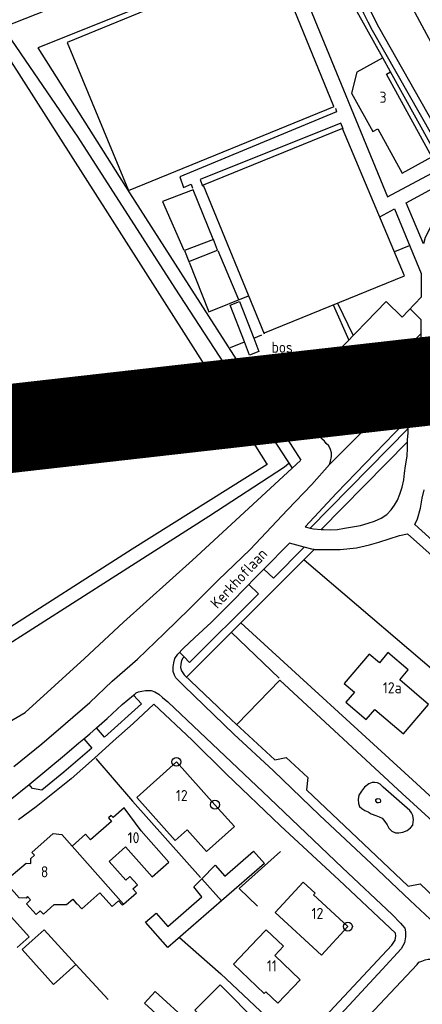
# Model space of a CAD drawing. Header units: metres. Extents: x 226218 to 240385, y 439369 to 449677.
# Tile 243 of 256: x 235772 to 235862, y 445244 to 445466. Entities that reach past the tile are written whole.
import ezdxf

# ---------------------------------------------------------------- set-up
doc = ezdxf.new("R2010")
doc.units = ezdxf.units.M
doc.header["$MEASUREMENT"] = 0
for name, color, linetype in [('DAKRAND', 4, 'Continuous'), ('DAKRAND-BYG', 4, 'Continuous'), ('FUNKTIEAAND', 253, 'Continuous'), ('Goud-ontwerp', 2, 'Continuous'), ('HEG', 253, 'Continuous'), ('HEK', 253, 'Continuous'), ('HOOFDGEBOUW', 4, 'Continuous'), ('HUISNUMMER', 253, 'Continuous'), ('KANTVERH', 253, 'Continuous'), ('KANTWATER', 153, 'Continuous'), ('KUNSTWERK', 253, 'Continuous'), ('NATGRPUNT', 253, 'Continuous'), ('OVLIJNOBJ', 253, 'Continuous'), ('RASTER', 253, 'Continuous'), ('STRAATNAAM', 253, 'Continuous'), ('TUSSENMUUR', 253, 'Continuous')]:
    doc.layers.add(name, color=color, linetype=linetype)
doc.styles.get("Standard").update_dxf_attribs({"font": 'iso.shx'})

# ---------------------------------------------------------------- blocks, each defined once
blk = doc.blocks.new('CI', base_point=(75024, 300023))
blk.add_circle((75024, 300023), 1)

msp = doc.modelspace()

# ---------------------------------------------------------------- linework, layer by layer
at = {"layer": 'DAKRAND'}
for p, q in [((235855.19, 445454.45), (235853.45, 445457.59)), ((235854.27, 445453.94), (235855.19, 445454.45))]:
    msp.add_line(p, q, dxfattribs=at)
for points in [[(235853.45, 445457.59), (235847.65, 445454.38), (235846.44, 445449.64)], [(235809.39, 445283.65), (235813.78, 445278.76), (235820.06, 445284.4), (235815.66, 445289.29)], [(235773.46, 445268.61), (235773.16, 445268.24), (235771.56, 445268.33), (235769.31, 445270.86), (235769.21, 445272.78), (235773.1, 445276.14), (235774.19, 445276.03), (235774.22, 445277.18), (235774.98, 445277.88), (235774.39, 445278.5), (235779.23, 445282.77), (235781.17, 445282.56), (235783.48, 445279.95), (235783.49, 445279.95)], [(235783.49, 445279.95), (235786.52, 445282.63), (235787.66, 445281.34)], [(235795.08, 445266.85), (235797.96, 445269.39), (235797.13, 445270.33), (235798.18, 445271.26), (235796.52, 445273.14), (235795.55, 445272.28), (235791.82, 445276.5)], [(235784.64, 445266.94), (235785.66, 445265.79), (235789.75, 445269.41), (235792.47, 445266.33), (235793.95, 445267.64), (235794.83, 445266.63), (235795.08, 445266.85)], [(235774.14, 445267.84), (235773.23, 445266.97), (235775.35, 445264.57), (235776.26, 445265.37), (235777.05, 445264.6), (235779.45, 445266.83), (235782.21, 445266.79), (235783.61, 445268.01)]]:
    msp.add_lwpolyline(points, dxfattribs=at)
at = {"layer": 'DAKRAND-BYG'}
for p, q in [((235823.44, 445390.58), (235822.28, 445393.58)), ((235826.79, 445276.03), (235817.11, 445267.59)), ((235774.47, 445258.71), (235777.16, 445261.11))]:
    msp.add_line(p, q, dxfattribs=at)
for points in [[(235809.75, 445411.72), (235816.27, 445414.22), (235815.32, 445416.68), (235808.81, 445414.18), (235809.75, 445411.72)], [(235822.28, 445393.58), (235819.08, 445401.83), (235821.22, 445402.65), (235824.4, 445394.43)], [(235824.4, 445394.43), (235825.58, 445391.41), (235823.44, 445390.58)], [(235812.67, 445272.55), (235815.69, 445275.64), (235817.86, 445273.17), (235824.36, 445278.83), (235826.79, 445276.03)], [(235817.11, 445267.59), (235805.05, 445257.08), (235800.04, 445262.82), (235802.38, 445264.85), (235805.03, 445261.81), (235812.73, 445268.52), (235810.9, 445270.74), (235812.67, 445272.55)], [(235777.16, 445261.11), (235781.12, 445256.81), (235784.34, 445253.31)], [(235784.34, 445253.31), (235779.26, 445248.79), (235772.21, 445256.69), (235774.47, 445258.71)], [(235809.91, 445240.1), (235802.16, 445247.17), (235799.79, 445244.57), (235807.54, 445237.51), (235809.91, 445240.1)]]:
    msp.add_lwpolyline(points, dxfattribs=at)
at = {"layer": 'Goud-ontwerp', "color": 10, "linetype": 'Continuous', "const_width": 20}
msp.add_lwpolyline([(234829.19, 444624.33), (235678.714, 445986.057), (236140.02, 445416.081), (234487.429, 445228.623)], dxfattribs=at)
at = {"layer": 'HEG'}
for points in [[(235835.74, 445344.5), (235871.14, 445314.25), (235899.71, 445290), (235934.34, 445260.07), (235972.5, 445227.69)], [(235821.52, 445330.28), (235861.03, 445294.05), (235901.58, 445256.64), (235934.54, 445226.49), (235962.51, 445200.59)], [(235830.4, 445278.75), (235821.15, 445270.37), (235825.27, 445266.4)], [(235807.64, 445259.33), (235816.97, 445251.2), (235827.1, 445241.65)]]:
    msp.add_lwpolyline(points, dxfattribs=at)
at = {"layer": 'HEK'}
for p, q in [((235816.3, 445414.16), (235821, 445403.16)), ((235819.2, 445392.33), (235822.28, 445393.58)), ((235824.4, 445394.43), (235826.23, 445395.17)), ((235827.47, 445365.99), (235827.46, 445366.01)), ((235788.8, 445299.68), (235797.11, 445290.11)), ((235784.34, 445253.31), (235791.63, 445245.38))]:
    msp.add_line(p, q, dxfattribs=at)
for points in [[(235810.07, 445478.13), (235826.97, 445485.05), (235812.1, 445522.2), (235799.53, 445552.93), (235782.27, 445545.86), (235811.63, 445474.28), (235775.74, 445459.83), (235796.39, 445427.16), (235807.9, 445409.19), (235835.02, 445366.93)], [(235842.47, 445446.63), (235828.81, 445480.09), (235782.34, 445461.03), (235796.21, 445427.72), (235842.48, 445446.59)], [(235827.46, 445366.01), (235812.84, 445389.13), (235792.02, 445421.83), (235769.28, 445457.48), (235739.1, 445438.12), (235708.6, 445418.76), (235721.43, 445398.52), (235744.11, 445362.92), (235766.69, 445327.58), (235796.98, 445346.95), (235827.46, 445366.01)], [(235826.79, 445395.61), (235858.38, 445408.46), (235844.41, 445441.63), (235813.03, 445428.92), (235826.74, 445395.42)], [(235815.26, 445416.7), (235810.75, 445427.82), (235803.82, 445425.23), (235808.68, 445414.24)], [(235809.82, 445411.51), (235814.27, 445400.32), (235823.25, 445403.95)], [(235685.4, 445261.15), (235703.46, 445268.67), (235708.54, 445270.95), (235714.19, 445273.38), (235719.02, 445275.83), (235739.9, 445289.31), (235757.77, 445300.41), (235770.23, 445308.47), (235772.92, 445310.07), (235786.24, 445322.26), (235795.08, 445330.43), (235810.62, 445344.39), (235834.96, 445366.88)], [(235820.66, 445307.44), (235830.31, 445317.36), (235857.86, 445291.84), (235888.59, 445263.75), (235890.82, 445263.71)]]:
    msp.add_lwpolyline(points, dxfattribs=at)
at = {"layer": 'HOOFDGEBOUW'}
for p, q in [((235773.46, 445268.61), (235774.14, 445267.84)), ((235829.14, 445255.34), (235834.88, 445249.84))]:
    msp.add_line(p, q, dxfattribs=at)
for points in [[(235846.44, 445449.64), (235851.2, 445440.96), (235852.32, 445441.58), (235857.82, 445431.57), (235864.54, 445435.26), (235854.27, 445453.94)], [(235863.75, 445311.88), (235857.28, 445317.39), (235859.21, 445319.67), (235854.64, 445323.55), (235852.7, 445321.26), (235850.42, 445323.2), (235844.78, 445316.57), (235847.07, 445314.64), (235845.15, 445312.36), (235849.73, 445308.49), (235851.67, 445310.77), (235858.12, 445305.27), (235863.75, 445311.88)], [(235815.66, 445289.29), (235806.98, 445298.95), (235798.03, 445290.91), (235806.71, 445281.25), (235809.39, 445283.65)], [(235805.29, 445276.34), (235799.07, 445283.37), (235795.24, 445288.6), (235792.72, 445286.38), (235792.3, 445286.85), (235791.69, 445286.31), (235792.39, 445285.52), (235787.66, 445281.34)], [(235791.82, 445276.5), (235795.53, 445279.77), (235801.51, 445273.01), (235805.29, 445276.34)], [(235845.61, 445261.82), (235839.67, 445255.39), (235829.25, 445265.01), (235835.56, 445271.84), (235838.26, 445269.35), (235837.89, 445268.95), (235845.61, 445261.82)], [(235783.61, 445268.01), (235784.58, 445266.89), (235784.64, 445266.94)], [(235767.16, 445261.59), (235769.81, 445263.94), (235773.79, 445259.48), (235771.14, 445257.12)], [(235825.27, 445259.03), (235827.22, 445261.07), (235831.08, 445257.37), (235829.14, 445255.34)], [(235834.88, 445249.84), (235829.83, 445244.57), (235827.13, 445247.15), (235826.74, 445246.75), (235819.84, 445253.36), (235825.27, 445259.03)], [(235813.44, 445240.69), (235811.15, 445242.97), (235816.8, 445248.66), (235825.57, 445239.94), (235819.92, 445234.26), (235817.22, 445236.94)]]:
    msp.add_lwpolyline(points, dxfattribs=at)
at = {"layer": 'KANTVERH'}
for p, q in [((235853.45, 445457.59), (235844.28, 445474.13)), ((235852.48, 445464.61), (235868.27, 445436.7)), ((235851.07, 445463.81), (235867.93, 445434.11)), ((235858.73, 445424.94), (235868.61, 445430.26)), ((235852.78, 445421.74), (235856.13, 445423.55)), ((235859.44, 445415.21), (235856.08, 445413.91)), ((235843.27, 445402.32), (235846.78, 445394.99)), ((235842.28, 445401.91), (235845.79, 445393.96)), ((235862.08, 445387.33), (235854.82, 445379.23)), ((235859.18, 445374.07), (235837.12, 445351.63)), ((235859.06, 445371.09), (235839.61, 445351.31)), ((235835.79, 445347.29), (235832.47, 445348.21))]:
    msp.add_line(p, q, dxfattribs=at)
for points in [[(235805.58, 445568.54), (235808.1, 445563.95), (235814.56, 445552.09), (235823.43, 445535.91), (235833.02, 445518.39), (235842.61, 445500.88), (235851.03, 445485.49), (235859.17, 445470.57), (235865.37, 445459.2), (235865.98, 445457.89)], [(235812.38, 445521.49), (235813.85, 445521.96), (235821.29, 445503.68), (235830.65, 445481.41), (235835.14, 445469.92), (235836.46, 445470.29), (235854.53, 445426.25), (235866.77, 445432.83)], [(235846.73, 445473.64), (235847.48, 445471.62), (235848.29, 445469.63), (235849.16, 445467.66), (235850.09, 445465.72), (235851.07, 445463.81)], [(235848.18, 445474.15), (235848.93, 445472.19), (235849.74, 445470.26), (235850.6, 445468.35), (235851.51, 445466.47), (235852.48, 445464.61)], [(235869.2, 445429.21), (235867.13, 445432.91), (235855.19, 445454.45)], [(235842.81, 445446.28), (235843.05, 445445.42), (235807.76, 445430.8), (235808.6, 445428.37), (235810.27, 445429.09), (235810.61, 445428.23)], [(235844.56, 445441.57), (235843.99, 445442.89), (235812.36, 445430.14), (235812.82, 445428.67)], [(235868.56, 445431.09), (235869.19, 445429.21), (235863.05, 445417.09), (235862.64, 445415.69), (235858.73, 445424.94)], [(235856.13, 445423.55), (235862.14, 445409), (235862.09, 445403.62), (235857.83, 445399.18), (235854.22, 445402.67), (235831.54, 445379.24)], [(235859.6, 445401.03), (235862.04, 445398.62), (235862.02, 445394.7), (235861.95, 445390.69), (235853.41, 445381.16), (235854.89, 445379.83), (235854.82, 445379.23), (235848.65, 445373.15), (235841.46, 445365.97)], [(235848.65, 445373.15), (235846.57, 445373.03), (235845.87, 445373.05), (235845.22, 445373.37), (235844.63, 445373.78), (235844.34, 445374.44), (235844.06, 445375.25), (235844.08, 445376.1), (235844.1, 445376.7), (235844.1, 445377.05), (235862.03, 445395.39)], [(235863.9, 445392.52), (235863.83, 445391.72), (235863.7, 445390.93), (235863.51, 445390.16), (235863.24, 445389.41), (235862.91, 445388.68), (235862.52, 445387.99), (235862.08, 445387.33)], [(235770.34, 445297.92), (235776.67, 445302.98), (235782.01, 445307.55), (235787.5, 445312.31), (235792.48, 445317.09), (235798.23, 445322.06), (235804.27, 445327.96), (235809.94, 445333.45), (235816.4, 445339.85), (235823.6, 445346.82), (235831.98, 445355.73), (235837.5, 445361.43), (235841.46, 445365.97), (235841.71, 445366.73), (235841.88, 445367.73), (235841.95, 445368.58), (235841.72, 445369.34), (235841.34, 445370.15), (235840.75, 445370.66), (235840.36, 445371.17), (235839.77, 445371.74), (235831.54, 445379.24)], [(235835.97, 445351.93), (235843.04, 445359.48), (235858.32, 445375.3)], [(235859.18, 445374.07), (235859.19, 445374.65), (235858.95, 445375.05), (235858.32, 445375.3)], [(235835.97, 445351.93), (235837.12, 445351.63), (235837.89, 445351.43), (235839.61, 445351.31), (235840.09, 445351.28), (235841.7, 445351.24), (235843.25, 445351.3), (235844.81, 445351.57), (235846.63, 445351.93), (235848.44, 445352.23), (235850.2, 445352.7), (235851.57, 445353.16), (235853.09, 445353.88), (235854.36, 445354.7), (235855.39, 445355.73), (235856.12, 445356.77), (235856.79, 445357.91), (235857.33, 445359.3), (235857.82, 445360.84), (235858.2, 445362.49), (235858.39, 445363.98), (235858.58, 445365.64), (235858.93, 445367.83), (235859.02, 445369.64), (235859.07, 445371.49), (235859.15, 445373.09), (235859.18, 445374.15)], [(235897.2, 445319.37), (235860.7, 445352.41), (235861.26, 445353.69), (235861.97, 445356.13), (235862.37, 445358.33), (235862.77, 445360.22)], [(235838.02, 445346.78), (235840.59, 445346.8), (235843.85, 445346.83), (235847.52, 445347.19), (235850.44, 445347.88), (235852.56, 445348.48), (235854.94, 445349.18), (235857.21, 445349.92), (235859.06, 445350.29), (235878.43, 445333.04)], [(235867.51, 445260.34), (235859.67, 445267.71), (235850.91, 445275.99), (235839.24, 445286.92), (235828.86, 445296.89), (235819.95, 445305.16), (235808.65, 445316.09), (235807.22, 445317.47), (235806.82, 445317.89), (235806.52, 445318.47), (235806.22, 445319.3), (235806.24, 445320.34), (235806.37, 445321.27), (235806.6, 445322.25), (235807.29, 445323.22), (235808.51, 445324.5), (235811.15, 445326.93), (235814.8, 445330.34), (235818.78, 445334.3), (235823.26, 445338.9), (235824.13, 445339.8), (235826.67, 445342.36), (235832.47, 445348.21)], [(235809.25, 445318.01), (235838.02, 445346.78), (235837.49, 445346.86), (235835.74, 445347.3)], [(235835.74, 445347.3), (235828.87, 445340.3), (235826.67, 445342.36)], [(235823.26, 445338.9), (235825.44, 445336.84), (235809.95, 445321.31), (235808.73, 445322.57)], [(235807.66, 445323.63), (235808.73, 445322.57), (235808.46, 445322.27), (235808.09, 445321.76), (235807.97, 445320.93), (235807.9, 445320.2), (235808.14, 445319.42), (235808.7, 445318.53), (235819.39, 445308.39), (235829.12, 445299.42), (235831.67, 445299.94), (235836.61, 445295.38), (235836.3, 445292.64), (235859.21, 445270.94), (235861.87, 445271.46), (235866.76, 445266.79), (235866.49, 445264.15), (235881.51, 445249.83), (235897.71, 445234.5)], [(235769.51, 445290.36), (235773.79, 445293.82), (235778.22, 445297.5), (235781.76, 445300.44), (235785.03, 445303.23), (235786.09, 445304.11), (235787.46, 445305.26), (235788.96, 445306.58), (235791.37, 445308.71), (235794.76, 445311.85), (235797.3, 445313.98), (235797.61, 445314.23), (235797.92, 445314.49), (235798.45, 445314.74), (235799.18, 445314.88), (235800.01, 445315.02), (235800.58, 445315.01), (235801.31, 445314.99)], [(235797.3, 445313.98), (235799.14, 445312.03), (235790.8, 445304.54), (235788.96, 445306.58)], [(235801.31, 445314.99), (235802.13, 445314.71), (235803.01, 445314.23), (235803.87, 445313.48), (235805.05, 445312.47), (235827.96, 445290.73), (235844.4, 445275.08), (235855.55, 445264.58), (235857.49, 445262.62), (235857.94, 445262.09), (235858.4, 445261.46), (235858.59, 445260.63), (235858.57, 445259.54), (235858.33, 445258.19), (235857.58, 445256.81), (235853.33, 445252.12), (235841.17, 445239.03)], [(235833.97, 445234.56), (235855.51, 445257.63), (235855.83, 445258.09), (235856.26, 445258.75), (235856.44, 445259.74), (235856.3, 445260.36), (235843.67, 445272.3), (235830.42, 445284.5), (235818.21, 445296.27), (235810.53, 445303.85), (235801.92, 445311.92), (235797.26, 445307.55), (235792.72, 445303.64), (235788.54, 445299.78), (235783.26, 445295.12), (235775.39, 445288.79), (235771.39, 445285.86)], [(235786.09, 445304.11), (235787.94, 445302.02), (235781.64, 445296.61), (235776.64, 445292.53), (235774.59, 445292.97), (235773.79, 445293.82)], [(235849.2, 445240.47), (235861.24, 445253.31), (235861.61, 445253.77), (235862.24, 445254.06), (235863.02, 445254.31), (235863.7, 445254.45), (235864.53, 445254.48), (235865.57, 445254.36), (235866.55, 445253.98), (235867.52, 445253.39), (235880.61, 445240.97)]]:
    msp.add_lwpolyline(points, dxfattribs=at)
at = {"layer": 'KANTWATER'}
msp.add_lwpolyline([(235859.69, 445284.06), (235860.27, 445284.67), (235860.34, 445285.4), (235860.35, 445285.87), (235860.21, 445286.85), (235859.91, 445287.48), (235859.56, 445288.01), (235853.54, 445293.27), (235852.88, 445293.91), (235852.31, 445294.18), (235851.69, 445294.29), (235851.07, 445294.31), (235850.29, 445293.96), (235849.34, 445293.2), (235848.64, 445292.33), (235848.11, 445291.46), (235847.93, 445290.43), (235847.97, 445289.54), (235848.26, 445288.86), (235848.72, 445288.44), (235849.39, 445288.01), (235850.21, 445287.68), (235850.88, 445287.25), (235851.91, 445286.87), (235852.68, 445286.54), (235853.35, 445286.22), (235853.96, 445285.53), (235854.46, 445284.74), (235854.86, 445284.01), (235855.47, 445283.32), (235856.34, 445282.94), (235857.12, 445282.92), (235858.01, 445283.11), (235858.95, 445283.46), (235859.69, 445284.06)], dxfattribs=at)
at = {"layer": 'KUNSTWERK'}
msp.add_lwpolyline([(235852.96, 445290.12), (235852.9, 445289.81), (235852.53, 445289.71), (235852.17, 445289.72), (235852.02, 445289.93), (235851.92, 445290.19), (235851.93, 445290.45), (235852.22, 445290.68), (235852.71, 445290.64), (235852.91, 445290.43), (235852.96, 445290.12)], dxfattribs=at)
at = {"layer": 'OVLIJNOBJ'}
msp.add_line((235819.33, 445328.17), (235830.12, 445317.78), dxfattribs=at)
for points in [[(235782.77, 445470.31), (235767.88, 445464.42), (235784.8, 445439.71), (235806.62, 445405.66), (235833.04, 445365.1)], [(235701.83, 445422.58), (235726.88, 445383.56), (235742.38, 445359.47), (235765.06, 445324.24), (235766.46, 445323.8), (235793.33, 445340.9), (235814.31, 445354.32), (235831.35, 445365.4), (235832.27, 445366.28)]]:
    msp.add_lwpolyline(points, dxfattribs=at)
at = {"layer": 'RASTER'}
msp.add_line((235797.11, 445290.11), (235812.38, 445272.89), dxfattribs=at)
at = {"layer": 'TUSSENMUUR'}
for p, q in [((235783.49, 445279.95), (235795.08, 445266.85)), ((235812.67, 445272.55), (235817.11, 445267.59))]:
    msp.add_line(p, q, dxfattribs=at)

# ---------------------------------------------------------------- block references
at = {"layer": 'NATGRPUNT'}
for p in [(235806.98, 445298.95), (235815.66, 445289.29), (235845.61, 445261.82)]:
    msp.add_blockref('CI', p, dxfattribs=at)

# ---------------------------------------------------------------- texts
at = {"layer": 'FUNKTIEAAND'}
msp.add_text('bos', height=2.5, dxfattribs=at).set_placement((235828.39, 445391.13))
at = {"layer": 'HUISNUMMER'}
for s, p in [('3', (235852.74, 445447.45)), ('12a', (235853.48, 445314.39)), ('12', (235806.85, 445290.1)), ('10', (235795.99, 445280.6)), ('8', (235776.43, 445272.92)), ('12', (235837.42, 445263.53)), ('11', (235827.34, 445251.72))]:
    msp.add_text(s, height=2.5, dxfattribs=at).set_placement(p)
at = {"layer": 'STRAATNAAM'}
msp.add_text('Kerkhoflaan', height=2.5, rotation=47.0671, dxfattribs=at).set_placement((235816.21, 445333.29))

doc.saveas('drawing.dxf')
